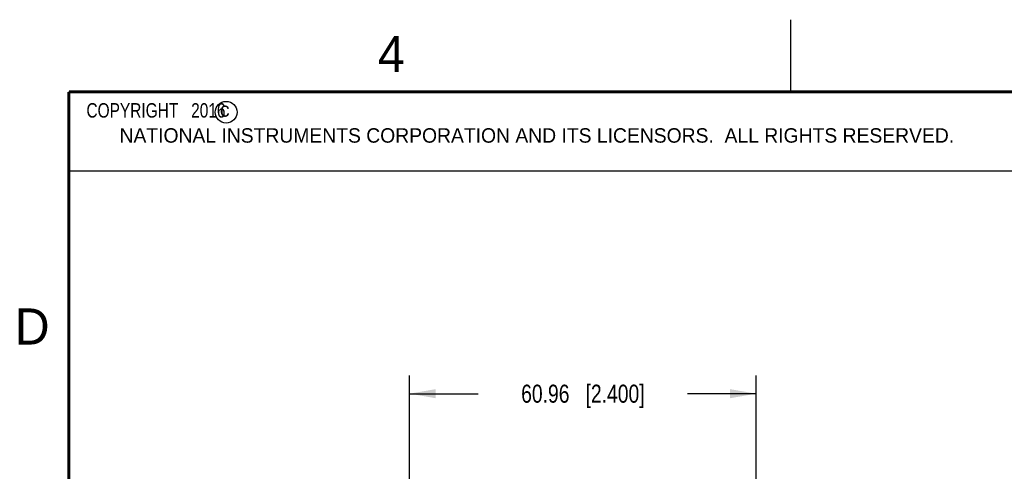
# Model space of a CAD drawing. Header units: inches. Extents: x 0 to 22, y 0 to 17.
# Tile 7 of 33: x 0.2 to 7, y 13.9 to 17. Entities that reach past the tile are written whole.
import ezdxf

# ---------------------------------------------------------------- set-up
doc = ezdxf.new("R2010")
doc.units = ezdxf.units.IN
doc.header["$LTSCALE"] = 1.21
doc.header["$MEASUREMENT"] = 0
doc.layers.get('0').update_dxf_attribs({"linetype": 'CONTINUOUS'})
doc.layers.add('DETAIL', color=7, linetype='CONTINUOUS')
doc.layers.add('DIMENSIONS', color=7, linetype='CONTINUOUS')
doc.styles.get("Standard").update_dxf_attribs({"font": 'txt', "width": 0.8})
doc.styles.add('TEXTSTYLE_2', font='txt')
doc.dimstyles.new('DIMSTYLE_1', dxfattribs={"dimtxt": 0.125, "dimasz": 0.18, "dimexe": 0.125, "dimexo": 0.0625, "dimgap": 0.0625, "dimtad": 0, "dimtih": 1, "dimtoh": 1, "dimdsep": 46, "dimtxsty": 'STANDARD', "dimblk": '_FILLED', "dimblk1": '_FILLED', "dimblk2": '_FILLED', "dimcen": 0.09, "dimadec": 0, "dimazin": 0, "dimtp": 0.001, "dimtm": 0.001, "dimtfac": 1, "dimtofl": 0, "dimtmove": 0, "dimatfit": 3, "dimldrblk": '_FILLED', "dimfxl": 1, "dimtolj": 1, "dimarcsym": 0})

# ---------------------------------------------------------------- blocks, each defined once
blk = doc.blocks.new('_FILLED')
at = {"color": 0, "linetype": 'BYBLOCK'}
blk.add_solid([(0, 0), (-1, 0.174), (-1, -0.174)], dxfattribs=at)
blk = doc.blocks.new('*D9')
at = {"layer": 'DIMENSIONS', "color": 2, "linetype": 'CONTINUOUS'}
for p, q in [((2.8602, 11.2595), (2.8602, 14.5346)), ((5.2602, 11.2595), (5.2602, 14.5346)), ((2.8602, 14.4096), (3.3352, 14.4096)), ((5.2602, 14.4096), (4.7852, 14.4096))]:
    blk.add_line(p, q, dxfattribs=at)
at = {"layer": 'DIMENSIONS', "color": 2, "linetype": 'CONTINUOUS', "xscale": 0.18, "yscale": 0.18, "zscale": 0.18, "rotation": 180}
blk.add_blockref('_FILLED', (2.8602, 14.4096), dxfattribs=at)
at = {"layer": 'DIMENSIONS', "color": 2, "linetype": 'CONTINUOUS', "xscale": 0.18, "yscale": 0.18, "zscale": 0.18}
blk.add_blockref('_FILLED', (5.2602, 14.4096), dxfattribs=at)
at = {"layer": 'DIMENSIONS', "color": 2, "linetype": 'CONTINUOUS', "insert": (4.0602, 14.4721), "char_height": 0.125, "width": 1.325, "attachment_point": 2, "line_spacing_factor": 0.9}
blk.add_mtext('60.96{\\Ftxt.shx;\\W1.000000;\\H0.125000; }[2.400]', dxfattribs=at)

msp = doc.modelspace()

# ---------------------------------------------------------------- linework, layer by layer
at = {"color": 2, "linetype": 'CONTINUOUS'}
for p, q in [((5.5, 16.5), (5.5, 17)), ((0.4999, 16.5), (9.1249, 16.5)), ((0.4999, 16.5), (0.4999, 15.9531)), ((0.4999, 15.9531), (9.1249, 15.9531))]:
    msp.add_line(p, q, dxfattribs=at)
at = {"color": 7, "linetype": 'CONTINUOUS', "const_width": 0.02}
for points in [[(0.5, 16.5), (0.5, 0.5)], [(21.5, 16.5), (0.5, 16.5)]]:
    msp.add_lwpolyline(points, dxfattribs=at)
at = {"color": 2, "linetype": 'CONTINUOUS'}
msp.add_circle((1.5893, 16.359), 0.0754, dxfattribs=at)

# ---------------------------------------------------------------- texts
at = {"color": 2, "linetype": 'CONTINUOUS', "attachment_point": 1, "line_spacing_factor": 0.9, "style": 'TEXTSTYLE_2'}
for s, insert, char_height, width in [('4', (2.64, 16.8869), 0.25, 0.25), ('c', (1.5463, 16.428), 0.1, 0.1), ('NATIONAL INSTRUMENTS CORPORATION AND ITS LICENSORS.  ALL RIGHTS RESERVED.', (0.851, 16.2482), 0.1, 7.3), ('D', (0.125, 15), 0.25, 0.25)]:
    msp.add_mtext(s, dxfattribs=dict(at, insert=insert, char_height=char_height, width=width))
at = {"layer": 'DETAIL', "color": 2, "linetype": 'CONTINUOUS', "insert": (0.5624, 16.4219), "char_height": 0.1, "width": 1.44, "attachment_point": 1, "line_spacing_factor": 0.9}
msp.add_mtext('  COPYRIGHT   2016', dxfattribs=at)

# ---------------------------------------------------------------- dimensions: what is measured, and where the dimension line sits
at = {"layer": 'DIMENSIONS', "color": 2, "linetype": 'CONTINUOUS'}
dim = msp.add_linear_dim(base=(5.2602, 14.4096), p1=(2.8602, 11.197), p2=(5.2602, 11.197), dimstyle='DIMSTYLE_1', dxfattribs=at)
dim.commit()
dim.dimension.update_dxf_attribs({"geometry": '*D9', "text_midpoint": (4.0602, 14.4096), "dimtype": 160})

doc.saveas('drawing.dxf')
